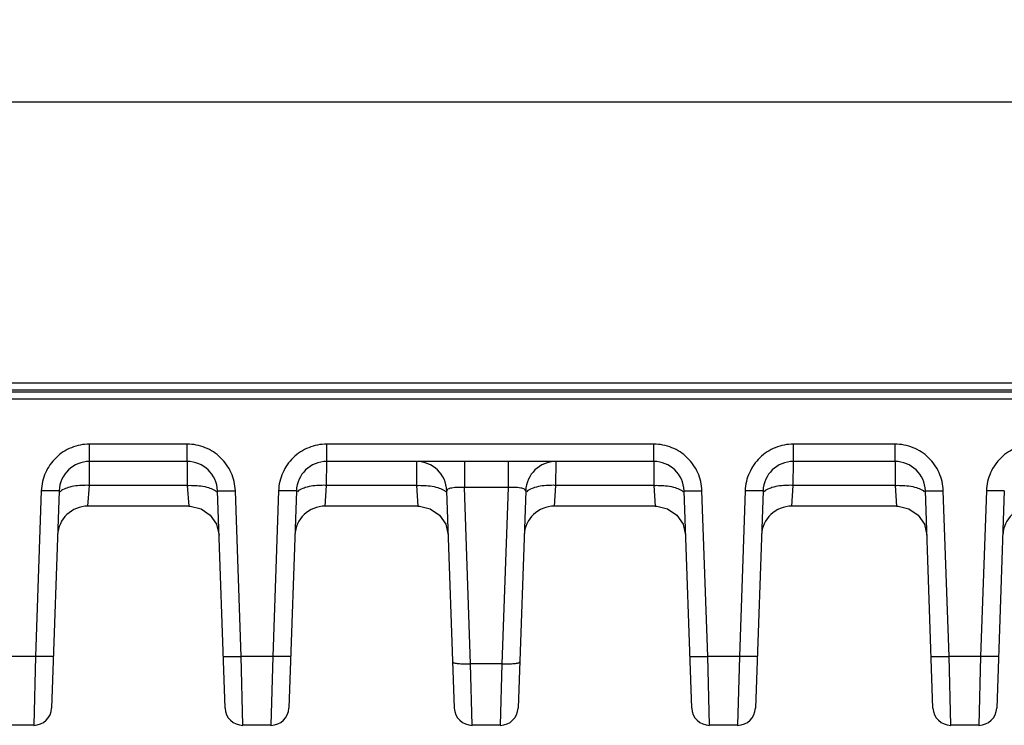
# Model space of a CAD drawing. Header units: inches. Extents: x 0 to 34, y 0 to 22.
# Tile 92 of 137: x 21.2 to 23.4, y 8.5 to 10. Entities that reach past the tile are written whole.
import ezdxf

# ---------------------------------------------------------------- set-up
doc = ezdxf.new("R2010")
doc.units = ezdxf.units.IN
doc.header["$LTSCALE"] = 1.87
doc.header["$MEASUREMENT"] = 0
doc.layers.get('0').update_dxf_attribs({"linetype": 'CONTINUOUS'})
doc.layers.add('DIMENSIONS', color=7, linetype='CONTINUOUS')
doc.styles.get("Standard").update_dxf_attribs({"font": 'txt', "width": 0.8})
doc.dimstyles.new('DIMSTYLE_1', dxfattribs={"dimtxt": 0.125, "dimasz": 0.18, "dimexe": 0.125, "dimexo": 0.0625, "dimgap": 0.0625, "dimtad": 0, "dimtih": 1, "dimtoh": 1, "dimzin": 4, "dimdsep": 46, "dimtxsty": 'STANDARD', "dimblk": '_FILLED', "dimblk1": '_FILLED', "dimblk2": '_FILLED', "dimcen": 0.09, "dimadec": 0, "dimazin": 0, "dimtp": 0.001, "dimtm": 0.001, "dimtfac": 1, "dimtofl": 0, "dimtmove": 0, "dimatfit": 3, "dimldrblk": '_FILLED', "dimfxl": 1, "dimtolj": 1, "dimtzin": 4, "dimarcsym": 0})

# ---------------------------------------------------------------- blocks, each defined once
blk = doc.blocks.new('_FILLED')
at = {"color": 0, "linetype": 'BYBLOCK'}
blk.add_solid([(0, 0), (-1, 0.174), (-1, -0.174)], dxfattribs=at)
blk = doc.blocks.new('*D24')
at = {"layer": 'DIMENSIONS', "color": 2, "linetype": 'CONTINUOUS'}
for p, q in [((14.9047, 13.2296), (26.1008, 13.2296)), ((25.9758, 13.2296), (25.9758, 10.9679)), ((25.9758, 8.4562), (25.9758, 10.7179)), ((24.4064, 8.4562), (26.1008, 8.4562))]:
    blk.add_line(p, q, dxfattribs=at)
at = {"layer": 'DIMENSIONS', "color": 2, "linetype": 'CONTINUOUS', "xscale": 0.18, "yscale": 0.18, "zscale": 0.18}
for p, rotation in [((25.9758, 13.2296), 90), ((25.9758, 8.4562), 270)]:
    blk.add_blockref('_FILLED', p, dxfattribs=dict(at, rotation=rotation))
at = {"layer": 'DIMENSIONS', "color": 2, "linetype": 'CONTINUOUS', "insert": (25.9758, 10.9054), "char_height": 0.125, "width": 1.225, "attachment_point": 2, "line_spacing_factor": 0.9}
blk.add_mtext('4.77{\\Ftxt.shx;\\W1.000000;\\H0.125000; }[121.2]', dxfattribs=at)

msp = doc.modelspace()

# ---------------------------------------------------------------- linework, layer by layer
at = {"color": 7, "linetype": 'CONTINUOUS'}
for p, q in [((24.3758, 9.8291), (15.5539, 9.8291)), ((24.365, 9.2098), (15.5537, 9.2098)), ((24.3292, 9.19), (15.2199, 9.19)), ((24.45, 9.195), (15.5527, 9.195)), ((12.6877, 9.1754), (24.4656, 9.1754)), ((21.5643, 9.0756), (21.3493, 9.0756)), ((21.3493, 9.0377), (21.3493, 9.0756)), ((21.5643, 9.0377), (21.5643, 9.0756)), ((22.5923, 9.0756), (21.8719, 9.0756)), ((21.8719, 9.0377), (21.8719, 9.0756)), ((22.5923, 9.0377), (22.5923, 9.0756)), ((23.1238, 9.0756), (22.9, 9.0756)), ((22.9, 9.0377), (22.9, 9.0756)), ((23.1238, 9.0377), (23.1238, 9.0756)), ((21.349, 8.9849), (21.3493, 9.0377)), ((21.5643, 9.0377), (21.3493, 9.0377)), ((21.5643, 9.0377), (21.5645, 8.9849)), ((21.8717, 8.9849), (21.8719, 9.0377)), ((22.5923, 9.0377), (21.8719, 9.0377)), ((22.0694, 9.0377), (22.0697, 8.9849)), ((22.1752, 9.0377), (22.1752, 8.98)), ((22.2712, 9.0377), (22.2712, 8.98)), ((22.3768, 8.9849), (22.3771, 9.0377)), ((22.5923, 9.0377), (22.5926, 8.9849)), ((22.8997, 8.9849), (22.9, 9.0377)), ((23.1238, 9.0377), (22.9, 9.0377)), ((23.1238, 9.0377), (23.1241, 8.9849)), ((21.3458, 8.9392), (21.349, 8.9849)), ((21.5645, 8.9849), (21.349, 8.9849)), ((21.5645, 8.9849), (21.5677, 8.9392)), ((21.8685, 8.9392), (21.8717, 8.9849)), ((22.0697, 8.9849), (21.8717, 8.9849)), ((22.0697, 8.9849), (22.0728, 8.9392)), ((22.3736, 8.9392), (22.3768, 8.9849)), ((22.5926, 8.9849), (22.3768, 8.9849)), ((22.5926, 8.9849), (22.5957, 8.9392)), ((22.8965, 8.9392), (22.8997, 8.9849)), ((23.1241, 8.9849), (22.8997, 8.9849)), ((23.1241, 8.9849), (23.1272, 8.9392)), ((21.243, 8.9731), (21.2303, 8.6081)), ((21.2824, 8.9731), (21.2656, 8.4942)), ((21.6479, 8.4942), (21.6312, 8.9731)), ((21.6832, 8.6081), (21.6705, 8.9731)), ((21.7657, 8.9731), (21.753, 8.6081)), ((21.805, 8.9731), (21.7883, 8.4942)), ((22.153, 8.4942), (22.1363, 8.9731)), ((22.2712, 8.98), (22.1752, 8.98)), ((22.1888, 8.5917), (22.1752, 8.98)), ((22.2712, 8.98), (22.2576, 8.5917)), ((22.3102, 8.9731), (22.2934, 8.4942)), ((22.6759, 8.4942), (22.6592, 8.9731)), ((22.7113, 8.6081), (22.6985, 8.9731)), ((22.7937, 8.9731), (22.781, 8.6081)), ((22.8331, 8.9731), (22.8164, 8.4942)), ((23.2074, 8.4942), (23.1907, 8.9731)), ((23.2428, 8.6081), (23.23, 8.9731)), ((23.3252, 8.9731), (23.3125, 8.6081)), ((23.3646, 8.9731), (23.3479, 8.4942)), ((21.5677, 8.9392), (21.3458, 8.9392)), ((22.0728, 8.9392), (21.8685, 8.9392)), ((22.5957, 8.9392), (22.3736, 8.9392)), ((23.1272, 8.9392), (22.8965, 8.9392)), ((22.1342, 8.8991), (22.1397, 8.875)), ((21.2303, 8.6081), (21.1606, 8.6081)), ((21.2303, 8.6081), (21.2263, 8.4562)), ((21.753, 8.6081), (21.6832, 8.6081)), ((21.6872, 8.4562), (21.6832, 8.6081)), ((21.753, 8.6081), (21.749, 8.4562)), ((22.2576, 8.5917), (22.1888, 8.5917)), ((22.1923, 8.4562), (22.1888, 8.5917)), ((22.2576, 8.5917), (22.2541, 8.4562)), ((22.781, 8.6081), (22.7113, 8.6081)), ((22.7153, 8.4562), (22.7113, 8.6081)), ((22.781, 8.6081), (22.777, 8.4562)), ((23.3125, 8.6081), (23.2428, 8.6081)), ((23.2468, 8.4562), (23.2428, 8.6081)), ((23.3125, 8.6081), (23.3085, 8.4562)), ((21.2263, 8.4562), (21.1645, 8.4562)), ((21.749, 8.4562), (21.6872, 8.4562)), ((22.2541, 8.4562), (22.1923, 8.4562)), ((22.777, 8.4562), (22.7153, 8.4562)), ((23.3085, 8.4562), (23.2468, 8.4562))]:
    msp.add_line(p, q, dxfattribs=at)
for points in [[(21.5677, 8.9392), (21.5709, 8.9392), (21.5949, 8.9335), (21.6152, 8.9195), (21.629, 8.8991), (21.6346, 8.875)], [(22.0728, 8.9392), (22.076, 8.9392), (22.1, 8.9335), (22.1203, 8.9195), (22.1342, 8.8991)], [(22.5957, 8.9392), (22.5989, 8.9392), (22.6229, 8.9335), (22.6432, 8.9195), (22.6571, 8.8991), (22.6626, 8.875)], [(23.1272, 8.9392), (23.1304, 8.9392), (23.1544, 8.9335), (23.1747, 8.9195), (23.1886, 8.8991), (23.1941, 8.875)]]:
    msp.add_lwpolyline(points, dxfattribs=at)
for centre, radius, start, end in [((21.3493, 8.9707), 0.0669, 90.0042, 177.9905), ((21.5643, 8.9707), 0.0669, 2.0107, 89.997), ((21.8719, 8.9707), 0.0669, 90.0042, 177.9905), ((22.0694, 8.9707), 0.0669, 2, 90), ((22.3771, 8.9707), 0.0669, 89.9996, 178), ((22.5923, 8.9707), 0.0669, 2.0107, 89.997), ((22.9, 8.9707), 0.0669, 90.0042, 177.9905), ((23.1238, 8.9707), 0.0669, 2.0107, 89.997), ((21.3458, 8.8723), 0.0669, 90, 177.6347), ((21.8685, 8.8723), 0.0669, 90, 177.6347), ((22.3736, 8.8723), 0.0669, 90, 177.6347), ((22.8965, 8.8723), 0.0669, 90, 177.6347), ((23.428, 8.8723), 0.0669, 90, 177.6347), ((21.2263, 8.4955), 0.0394, 270, 358), ((21.2263, 8.4955), 0.0394, 269.9997, 357.9917), ((21.6872, 8.4955), 0.0394, 182, 270), ((21.6872, 8.4955), 0.0394, 182.0091, 270.0003), ((21.749, 8.4955), 0.0394, 270, 358), ((21.749, 8.4955), 0.0394, 269.9997, 357.9909), ((22.1923, 8.4955), 0.0394, 182, 270), ((22.1923, 8.4955), 0.0394, 182.0083, 270.0003), ((22.2541, 8.4955), 0.0394, 270, 358), ((22.2541, 8.4955), 0.0394, 269.9997, 357.9909), ((22.7153, 8.4955), 0.0394, 182, 270), ((22.7153, 8.4955), 0.0394, 182.0091, 270.0003), ((22.777, 8.4955), 0.0394, 269.9997, 357.9909), ((22.777, 8.4955), 0.0394, 270, 358), ((23.2468, 8.4955), 0.0394, 182.0091, 270.0003), ((23.2468, 8.4955), 0.0394, 182, 270), ((23.3085, 8.4955), 0.0394, 269.9997, 357.9909), ((23.3085, 8.4955), 0.0394, 270, 358)]:
    msp.add_arc(centre, radius, start, end, dxfattribs=at)
for points, knots in [([(21.3493, 9.0756), (21.3357, 9.0757), (21.3084, 9.0704), (21.2736, 9.0477), (21.2497, 9.0137), (21.2435, 8.9866), (21.243, 8.9731)], [0, 0, 0, 0, 0.250098, 0.500095, 0.750035, 1, 1, 1, 1]), ([(21.6705, 8.9731), (21.67, 8.9866), (21.6638, 9.0137), (21.6399, 9.0477), (21.6051, 9.0704), (21.5778, 9.0757), (21.5643, 9.0756)], [0, 0, 0, 0, 0.249963, 0.499904, 0.7499, 1, 1, 1, 1]), ([(21.8719, 9.0756), (21.8584, 9.0757), (21.8311, 9.0704), (21.7963, 9.0477), (21.7724, 9.0137), (21.7662, 8.9866), (21.7657, 8.9731)], [0, 0, 0, 0, 0.250098, 0.500095, 0.750035, 1, 1, 1, 1]), ([(22.6985, 8.9731), (22.6981, 8.9866), (22.6918, 9.0137), (22.668, 9.0477), (22.6332, 9.0704), (22.6058, 9.0757), (22.5923, 9.0756)], [0, 0, 0, 0, 0.249963, 0.499904, 0.7499, 1, 1, 1, 1]), ([(22.9, 9.0756), (22.8865, 9.0757), (22.8591, 9.0704), (22.8243, 9.0477), (22.8005, 9.0137), (22.7942, 8.9866), (22.7937, 8.9731)], [0, 0, 0, 0, 0.250098, 0.500095, 0.750035, 1, 1, 1, 1]), ([(23.23, 8.9731), (23.2296, 8.9866), (23.2233, 9.0137), (23.1995, 9.0477), (23.1647, 9.0704), (23.1373, 9.0757), (23.1238, 9.0756)], [0, 0, 0, 0, 0.249963, 0.499904, 0.7499, 1, 1, 1, 1]), ([(23.4315, 9.0756), (23.4179, 9.0757), (23.3906, 9.0704), (23.3558, 9.0477), (23.3319, 9.0137), (23.3257, 8.9866), (23.3252, 8.9731)], [0, 0, 0, 0, 0.250098, 0.500095, 0.750035, 1, 1, 1, 1]), ([(21.349, 8.9849), (21.3447, 8.985), (21.3289, 8.985), (21.313, 8.9832), (21.302, 8.98)], [0, 0, 0, 0, 0.272895, 1, 1, 1, 1]), ([(21.5645, 8.9849), (21.5688, 8.985), (21.5846, 8.985), (21.6006, 8.9832), (21.6116, 8.98)], [0, 0, 0, 0, 0.272898, 1, 1, 1, 1]), ([(21.8717, 8.9849), (21.8674, 8.985), (21.8516, 8.985), (21.8356, 8.9832), (21.8246, 8.98)], [0, 0, 0, 0, 0.272895, 1, 1, 1, 1]), ([(22.0697, 8.9849), (22.074, 8.985), (22.0897, 8.985), (22.1057, 8.9832), (22.1167, 8.98)], [0, 0, 0, 0, 0.272898, 1, 1, 1, 1]), ([(22.1752, 8.98), (22.1659, 8.9806), (22.1548, 8.9807), (22.1427, 8.9779), (22.1388, 8.9766), (22.1362, 8.9745), (22.1363, 8.9731)], [0, 0, 0, 0, 0.687809, 0.806597, 0.896665, 1, 1, 1, 1]), ([(22.3102, 8.9731), (22.3102, 8.9745), (22.3076, 8.9766), (22.3038, 8.9779), (22.2917, 8.9807), (22.2806, 8.9806), (22.2712, 8.98)], [0, 0, 0, 0, 0.103333, 0.1934, 0.312189, 1, 1, 1, 1]), ([(22.3768, 8.9849), (22.3725, 8.985), (22.3567, 8.985), (22.3408, 8.9832), (22.3298, 8.98)], [0, 0, 0, 0, 0.272895, 1, 1, 1, 1]), ([(22.5926, 8.9849), (22.5969, 8.985), (22.6127, 8.985), (22.6286, 8.9832), (22.6396, 8.98)], [0, 0, 0, 0, 0.272898, 1, 1, 1, 1]), ([(22.8997, 8.9849), (22.8954, 8.985), (22.8796, 8.985), (22.8637, 8.9832), (22.8527, 8.98)], [0, 0, 0, 0, 0.272895, 1, 1, 1, 1]), ([(23.1241, 8.9849), (23.1284, 8.985), (23.1442, 8.985), (23.1601, 8.9832), (23.1711, 8.98)], [0, 0, 0, 0, 0.272898, 1, 1, 1, 1]), ([(21.2824, 8.9731), (21.2824, 8.9728), (21.2808, 8.9729), (21.2791, 8.9725), (21.2752, 8.9725), (21.2705, 8.9725), (21.2646, 8.9725), (21.2553, 8.9727), (21.248, 8.9729), (21.243, 8.9731)], [0, 0, 0, 0, 0.020389, 0.077486, 0.169968, 0.294095, 0.445312, 0.617961, 1, 1, 1, 1]), ([(21.302, 8.98), (21.3001, 8.9794), (21.2939, 8.9774), (21.2878, 8.9743), (21.2848, 8.971)], [0, 0, 0, 0, 0.305187, 1, 1, 1, 1]), ([(21.6116, 8.98), (21.6135, 8.9794), (21.6196, 8.9774), (21.6257, 8.9743), (21.6288, 8.971)], [0, 0, 0, 0, 0.305184, 1, 1, 1, 1]), ([(21.6312, 8.9731), (21.6312, 8.9728), (21.6327, 8.9729), (21.6344, 8.9725), (21.6383, 8.9725), (21.643, 8.9725), (21.6489, 8.9725), (21.6582, 8.9727), (21.6655, 8.9729), (21.6705, 8.9731)], [0, 0, 0, 0, 0.020389, 0.077486, 0.169968, 0.294095, 0.445312, 0.617961, 1, 1, 1, 1]), ([(21.805, 8.9731), (21.805, 8.9728), (21.8035, 8.9729), (21.8018, 8.9725), (21.7979, 8.9725), (21.7932, 8.9725), (21.7873, 8.9725), (21.778, 8.9727), (21.7707, 8.9729), (21.7657, 8.9731)], [0, 0, 0, 0, 0.020389, 0.077486, 0.169968, 0.294095, 0.445312, 0.617961, 1, 1, 1, 1]), ([(21.8246, 8.98), (21.8227, 8.9794), (21.8166, 8.9774), (21.8105, 8.9743), (21.8074, 8.971)], [0, 0, 0, 0, 0.305187, 1, 1, 1, 1]), ([(22.1167, 8.98), (22.1186, 8.9794), (22.1247, 8.9774), (22.1309, 8.9743), (22.1339, 8.971)], [0, 0, 0, 0, 0.305247, 1, 1, 1, 1]), ([(22.3298, 8.98), (22.3278, 8.9794), (22.3217, 8.9774), (22.3156, 8.9743), (22.3126, 8.971)], [0, 0, 0, 0, 0.305243, 1, 1, 1, 1]), ([(22.6396, 8.98), (22.6415, 8.9794), (22.6476, 8.9774), (22.6538, 8.9743), (22.6568, 8.971)], [0, 0, 0, 0, 0.305184, 1, 1, 1, 1]), ([(22.6592, 8.9731), (22.6592, 8.9728), (22.6607, 8.9729), (22.6625, 8.9725), (22.6663, 8.9725), (22.6711, 8.9725), (22.677, 8.9725), (22.6862, 8.9727), (22.6935, 8.9729), (22.6985, 8.9731)], [0, 0, 0, 0, 0.020389, 0.077486, 0.169968, 0.294095, 0.445312, 0.617961, 1, 1, 1, 1]), ([(22.8331, 8.9731), (22.8331, 8.9728), (22.8315, 8.9729), (22.8298, 8.9725), (22.8259, 8.9725), (22.8212, 8.9725), (22.8153, 8.9725), (22.806, 8.9727), (22.7988, 8.9729), (22.7937, 8.9731)], [0, 0, 0, 0, 0.020389, 0.077486, 0.169968, 0.294095, 0.445312, 0.617961, 1, 1, 1, 1]), ([(22.8527, 8.98), (22.8508, 8.9794), (22.8447, 8.9774), (22.8385, 8.9743), (22.8355, 8.971)], [0, 0, 0, 0, 0.305187, 1, 1, 1, 1]), ([(23.1711, 8.98), (23.173, 8.9794), (23.1791, 8.9774), (23.1853, 8.9743), (23.1883, 8.971)], [0, 0, 0, 0, 0.305184, 1, 1, 1, 1]), ([(23.1907, 8.9731), (23.1907, 8.9728), (23.1922, 8.9729), (23.194, 8.9725), (23.1978, 8.9725), (23.2026, 8.9725), (23.2085, 8.9725), (23.2177, 8.9727), (23.225, 8.9729), (23.23, 8.9731)], [0, 0, 0, 0, 0.020389, 0.077486, 0.169968, 0.294095, 0.445312, 0.617961, 1, 1, 1, 1]), ([(23.3646, 8.9731), (23.3646, 8.9728), (23.363, 8.9729), (23.3613, 8.9725), (23.3574, 8.9725), (23.3527, 8.9725), (23.3468, 8.9725), (23.3375, 8.9727), (23.3303, 8.9729), (23.3252, 8.9731)], [0, 0, 0, 0, 0.020389, 0.077486, 0.169968, 0.294095, 0.445312, 0.617961, 1, 1, 1, 1]), ([(21.2696, 8.6081), (21.2696, 8.6079), (21.2681, 8.608), (21.2663, 8.6076), (21.2625, 8.6076), (21.2578, 8.6075), (21.2518, 8.6076), (21.2426, 8.6078), (21.2353, 8.608), (21.2303, 8.6081)], [0, 0, 0, 0, 0.020389, 0.077485, 0.169968, 0.294094, 0.445312, 0.61796, 1, 1, 1, 1]), ([(21.6439, 8.6081), (21.6439, 8.6079), (21.6454, 8.608), (21.6472, 8.6076), (21.651, 8.6076), (21.6558, 8.6075), (21.6617, 8.6076), (21.6709, 8.6078), (21.6782, 8.608), (21.6832, 8.6081)], [0, 0, 0, 0, 0.020389, 0.077486, 0.169968, 0.294095, 0.445312, 0.617961, 1, 1, 1, 1]), ([(21.7923, 8.6081), (21.7923, 8.6079), (21.7908, 8.608), (21.789, 8.6076), (21.7852, 8.6076), (21.7804, 8.6075), (21.7745, 8.6076), (21.7653, 8.6078), (21.758, 8.608), (21.753, 8.6081)], [0, 0, 0, 0, 0.020389, 0.077485, 0.169968, 0.294094, 0.445312, 0.61796, 1, 1, 1, 1]), ([(22.1494, 8.5958), (22.1495, 8.5954), (22.1506, 8.5944), (22.1544, 8.5932), (22.1624, 8.592), (22.1745, 8.5915), (22.1838, 8.5915), (22.1888, 8.5917)], [0, 0, 0, 0, 0.032571, 0.093554, 0.309157, 0.6266, 1, 1, 1, 1]), ([(22.2576, 8.5917), (22.2626, 8.5915), (22.2719, 8.5914), (22.284, 8.592), (22.292, 8.5932), (22.2959, 8.5944), (22.297, 8.5954), (22.297, 8.5958)], [0, 0, 0, 0, 0.373335, 0.690731, 0.906306, 0.967316, 1, 1, 1, 1]), ([(22.6719, 8.6081), (22.6719, 8.6079), (22.6735, 8.608), (22.6752, 8.6076), (22.6791, 8.6076), (22.6838, 8.6075), (22.6897, 8.6076), (22.699, 8.6078), (22.7063, 8.608), (22.7113, 8.6081)], [0, 0, 0, 0, 0.020389, 0.077486, 0.169968, 0.294095, 0.445312, 0.617961, 1, 1, 1, 1]), ([(22.8203, 8.6081), (22.8203, 8.6079), (22.8188, 8.608), (22.8171, 8.6076), (22.8132, 8.6076), (22.8085, 8.6075), (22.8026, 8.6076), (22.7933, 8.6078), (22.786, 8.608), (22.781, 8.6081)], [0, 0, 0, 0, 0.020389, 0.077485, 0.169968, 0.294094, 0.445312, 0.61796, 1, 1, 1, 1]), ([(23.2034, 8.6081), (23.2034, 8.6079), (23.205, 8.608), (23.2067, 8.6076), (23.2106, 8.6076), (23.2153, 8.6075), (23.2212, 8.6076), (23.2305, 8.6078), (23.2378, 8.608), (23.2428, 8.6081)], [0, 0, 0, 0, 0.020389, 0.077486, 0.169968, 0.294095, 0.445312, 0.617961, 1, 1, 1, 1]), ([(23.3518, 8.6081), (23.3518, 8.6079), (23.3503, 8.608), (23.3486, 8.6076), (23.3447, 8.6076), (23.34, 8.6075), (23.3341, 8.6076), (23.3248, 8.6078), (23.3175, 8.608), (23.3125, 8.6081)], [0, 0, 0, 0, 0.020389, 0.077485, 0.169968, 0.294094, 0.445312, 0.61796, 1, 1, 1, 1])]:
    msp.add_open_spline(points, degree=3, knots=knots, dxfattribs=at)

# ---------------------------------------------------------------- dimensions: what is measured, and where the dimension line sits
at = {"layer": 'DIMENSIONS', "color": 2, "linetype": 'CONTINUOUS'}
dim = msp.add_linear_dim(base=(25.9758, 13.2296), p1=(24.3439, 8.4562), p2=(14.8422, 13.2296), angle=90, dimstyle='DIMSTYLE_1', dxfattribs=at)
dim.commit()
dim.dimension.update_dxf_attribs({"geometry": '*D24', "text_midpoint": (25.9758, 10.8429), "dimtype": 160})

doc.saveas('drawing.dxf')
